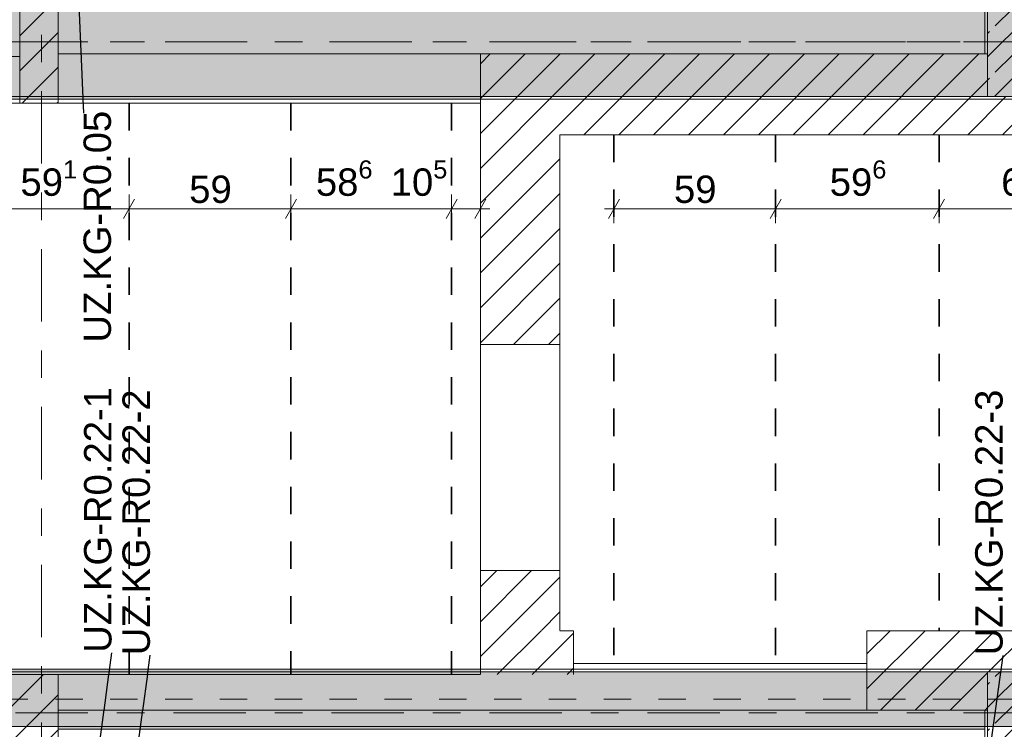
# Model space of a CAD drawing. Header units: metres. Extents: x -3.6 to 84.5, y -11 to 16.8.
# Tile 44 of 76: x 36.4 to 40, y 5.8 to 8.4. Entities that reach past the tile are written whole.
import ezdxf

# ---------------------------------------------------------------- set-up
doc = ezdxf.new("R2010")
doc.units = ezdxf.units.M
doc.header["$MEASUREMENT"] = 0
for name, pattern in [('Achse', [0.2, 0.1, -0.05, 0, -0.05]), ('Strichlinie doppelt', [0.546806, 0.264583, -0.105833, 0.070556, -0.105833]), ('Wipeout_Contour', [1, 0, -1])]:
    doc.linetypes.add(name, pattern=pattern)
for name, color, linetype in [('155 - Bemaßung_ Beschriftung.Ausbau - Deckenelemente', 7, 'Continuous'), ('451 - Universal.Achsen Raster', 7, 'Continuous'), ('605 - Struktur.Wand Innen', 7, 'Continuous'), ('607 - Struktur.Stütze', 7, 'Continuous'), ('608 - Struktur.Träger', 7, 'Continuous')]:
    doc.layers.add(name, color=color, linetype=linetype)
doc.styles.add('ERSTELLTER_STIL_2', font='txt')
doc.dimstyles.new('ERSTELLTER_STIL__1', dxfattribs={"dimtxt": 0.1, "dimasz": 0.0532, "dimexe": 0.18, "dimexo": 0.0625, "dimgap": 0, "dimtad": 1, "dimtih": 1, "dimtoh": 1, "dimzin": 0, "dimdsep": 46, "dimtxsty": 'ERSTELLTER_STIL_2', "dimblk": 'ARROWHEAD_2', "dimblk1": 'ARROWHEAD_2', "dimblk2": 'ARROWHEAD_2', "dimcen": 0.09, "dimse1": 1, "dimse2": 1, "dimclrd": 7, "dimclre": 7, "dimclrt": 7, "dimazin": 0, "dimtfac": 1, "dimtdec": 4, "dimtmove": 0, "dimatfit": 3, "dimfxl": 1, "dimtolj": 1, "dimtzin": 0, "dimarcsym": 0})
doc.dimstyles.new('ERSTELLTER_STIL__7', dxfattribs={"dimtxt": 0.18, "dimasz": 0.03648, "dimexe": 0.18, "dimexo": 0.0625, "dimgap": 0, "dimtad": 0, "dimtih": 1, "dimtoh": 1, "dimdec": 4, "dimzin": 0, "dimdsep": 46, "dimcen": 0.09, "dimadec": 0, "dimazin": 0, "dimtfac": 1, "dimtdec": 4, "dimtmove": 0, "dimatfit": 3, "dimldrblk": 'ARROWHEAD_11', "dimfxl": 1, "dimtolj": 1, "dimtzin": 0, "dimarcsym": 0})
pattern_1 = [(45, (0, 0), (-0.0636396, 0.0636396), [])]
pattern_2 = [(45, (0, 0), (-0.08485281, 0.08485281), []), (45, (-0.04243, 0.04243), (-0.08485281, 0.08485281), [0.09, -0.03])]
pattern_3 = [(45, (0, 0), (-0.01767767, 0.01767767), [0, -0.025])]

# ---------------------------------------------------------------- blocks, each defined once
blk = doc.blocks.new('*D102')
at = {"layer": '155 - Bemaßung_ Beschriftung.Ausbau - Deckenelemente', "color": 7, "linetype": 'Continuous', "lineweight": 5}
for p, q in [((38.6372, 7.725), (38.5968, 7.655)), ((38.617, 7.6375), (38.617, 7.7425)), ((39.2272, 7.725), (39.1868, 7.655)), ((39.207, 7.6375), (39.207, 7.7425)), ((38.5828, 7.69), (38.617, 7.69)), ((38.617, 7.69), (39.207, 7.69))]:
    blk.add_line(p, q, dxfattribs=at)
at = {"layer": '155 - Bemaßung_ Beschriftung.Ausbau - Deckenelemente', "color": 7, "lineweight": 5, "insert": (38.8361, 7.71), "char_height": 0.1, "attachment_point": 7, "style": 'ERSTELLTER_STIL_2'}
blk.add_mtext('\\A1;{\\pql;\\fArial|b0|i0|c0|p38;59}', dxfattribs=at)
blk = doc.blocks.new('ARROWHEAD_2')
at = {"color": 0, "linetype": 'Continuous', "lineweight": 0}
for p, q in [((0, 0), (-1, 0)), ((-0.378, -0.655), (0.378, 0.655))]:
    blk.add_line(p, q, dxfattribs=at)
blk = doc.blocks.new('*D103')
at = {"layer": '155 - Bemaßung_ Beschriftung.Ausbau - Deckenelemente', "color": 7, "linetype": 'Continuous', "lineweight": 5}
for p, q in [((39.2272, 7.725), (39.1868, 7.655)), ((39.207, 7.6375), (39.207, 7.7425)), ((39.8232, 7.725), (39.7828, 7.655)), ((39.803, 7.6375), (39.803, 7.7425)), ((39.207, 7.69), (39.803, 7.69))]:
    blk.add_line(p, q, dxfattribs=at)
at = {"layer": '155 - Bemaßung_ Beschriftung.Ausbau - Deckenelemente', "color": 7, "lineweight": 5, "insert": (39.4041, 7.7083), "char_height": 0.1, "attachment_point": 7, "style": 'ERSTELLTER_STIL_2'}
blk.add_mtext('\\A1;{\\pql;\\fArial|b0|i0|c0|p38;59\\fArial|b0|i0|c0|p38;\\A1{\\H.66x;\\S6^  ;}}', dxfattribs=at)
blk = doc.blocks.new('*D104')
at = {"layer": '155 - Bemaßung_ Beschriftung.Ausbau - Deckenelemente', "color": 7, "linetype": 'Continuous', "lineweight": 5}
for p, q in [((39.8232, 7.725), (39.7828, 7.655)), ((39.803, 7.6375), (39.803, 7.7425)), ((40.4782, 7.725), (40.4378, 7.655)), ((40.458, 7.6375), (40.458, 7.7425)), ((39.803, 7.69), (40.458, 7.69))]:
    blk.add_line(p, q, dxfattribs=at)
at = {"layer": '155 - Bemaßung_ Beschriftung.Ausbau - Deckenelemente', "color": 7, "lineweight": 5, "insert": (40.0296, 7.7083), "char_height": 0.1, "attachment_point": 7, "style": 'ERSTELLTER_STIL_2'}
blk.add_mtext('\\A1;{\\pql;\\fArial|b0|i0|c0|p38;65\\fArial|b0|i0|c0|p38;\\A1{\\H.66x;\\S5^  ;}}', dxfattribs=at)
blk = doc.blocks.new('*D138')
at = {"layer": '155 - Bemaßung_ Beschriftung.Ausbau - Deckenelemente', "color": 7, "linetype": 'Continuous', "lineweight": 5}
for p, q in [((36.1692, 4.525), (36.1288, 4.455)), ((36.149, 4.4375), (36.149, 4.5425)), ((36.3948, 4.455), (36.4352, 4.525)), ((36.415, 4.4375), (36.415, 4.5425)), ((36.149, 4.49), (36.415, 4.49)), ((36.415, 4.49), (36.4492, 4.49))]:
    blk.add_line(p, q, dxfattribs=at)
at = {"layer": '155 - Bemaßung_ Beschriftung.Ausbau - Deckenelemente', "color": 7, "lineweight": 5, "insert": (36.1811, 4.5083), "char_height": 0.1, "attachment_point": 7, "style": 'ERSTELLTER_STIL_2'}
blk.add_mtext('\\A1;{\\pql;\\fArial|b0|i0|c0|p38;26\\fArial|b0|i0|c0|p38;\\A1{\\H.66x;\\S6^  ;}}', dxfattribs=at)
blk = doc.blocks.new('*D229')
at = {"layer": '155 - Bemaßung_ Beschriftung.Ausbau - Deckenelemente', "color": 7, "linetype": 'Continuous', "lineweight": 5}
for p, q in [((36.2782, 7.725), (36.2378, 7.655)), ((36.258, 7.6375), (36.258, 7.7425)), ((36.8692, 7.725), (36.8288, 7.655)), ((36.849, 7.6375), (36.849, 7.7425)), ((36.258, 7.69), (36.849, 7.69))]:
    blk.add_line(p, q, dxfattribs=at)
at = {"layer": '155 - Bemaßung_ Beschriftung.Ausbau - Deckenelemente', "color": 7, "lineweight": 5, "insert": (36.4526, 7.7083), "char_height": 0.1, "attachment_point": 7, "style": 'ERSTELLTER_STIL_2'}
blk.add_mtext('\\A1;{\\pql;\\fArial|b0|i0|c0|p38;59\\fArial|b0|i0|c0|p38;\\A1{\\H.66x;\\S1^  ;}}', dxfattribs=at)
blk = doc.blocks.new('*D230')
at = {"layer": '155 - Bemaßung_ Beschriftung.Ausbau - Deckenelemente', "color": 7, "linetype": 'Continuous', "lineweight": 5}
for p, q in [((36.8692, 7.725), (36.8288, 7.655)), ((36.849, 7.6375), (36.849, 7.7425)), ((37.4592, 7.725), (37.4188, 7.655)), ((37.439, 7.6375), (37.439, 7.7425)), ((36.849, 7.69), (37.439, 7.69))]:
    blk.add_line(p, q, dxfattribs=at)
at = {"layer": '155 - Bemaßung_ Beschriftung.Ausbau - Deckenelemente', "color": 7, "lineweight": 5, "insert": (37.0681, 7.71), "char_height": 0.1, "attachment_point": 7, "style": 'ERSTELLTER_STIL_2'}
blk.add_mtext('\\A1;{\\pql;\\fArial|b0|i0|c0|p38;59}', dxfattribs=at)
blk = doc.blocks.new('*D231')
at = {"layer": '155 - Bemaßung_ Beschriftung.Ausbau - Deckenelemente', "color": 7, "linetype": 'Continuous', "lineweight": 5}
for p, q in [((37.4592, 7.725), (37.4188, 7.655)), ((37.439, 7.6375), (37.439, 7.7425)), ((38.0452, 7.725), (38.0048, 7.655)), ((38.025, 7.6375), (38.025, 7.7425)), ((37.439, 7.69), (38.025, 7.69))]:
    blk.add_line(p, q, dxfattribs=at)
at = {"layer": '155 - Bemaßung_ Beschriftung.Ausbau - Deckenelemente', "color": 7, "lineweight": 5, "char_height": 0.1, "attachment_point": 7, "style": 'ERSTELLTER_STIL_2'}
for s, insert in [('\\A1;{\\pql;\\fArial|b0|i0|c0|p38;58\\fArial|b0|i0|c0|p38;\\A1{\\H.66x;\\S6^  ;}}', (37.5301, 7.7083)), ('\\A1;{\\pql;\\fArial|b0|i0|c0|p38;10\\fArial|b0|i0|c0|p38;\\A1{\\H.66x;\\S5^  ;}}', (37.8029, 7.7083))]:
    blk.add_mtext(s, dxfattribs=dict(at, insert=insert))
blk = doc.blocks.new('*D232')
at = {"layer": '155 - Bemaßung_ Beschriftung.Ausbau - Deckenelemente', "color": 7, "linetype": 'Continuous', "lineweight": 5}
for p, q in [((38.0452, 7.725), (38.0048, 7.655)), ((38.025, 7.6375), (38.025, 7.7425)), ((38.1098, 7.655), (38.1502, 7.725)), ((38.13, 7.6375), (38.13, 7.7425)), ((38.025, 7.69), (38.13, 7.69)), ((38.13, 7.69), (38.1642, 7.69))]:
    blk.add_line(p, q, dxfattribs=at)
blk = doc.blocks.new('ARROWHEAD_11')
at = {"color": 0, "linetype": 'Continuous', "lineweight": 0}
blk.add_line((0, 0), (-1, 0), dxfattribs=at)
at = {"color": 0, "linetype": 'Continuous', "lineweight": 0, "const_width": 0.25, "flags": 128}
blk.add_lwpolyline([(-0.125, 0, 1), (0.125, 0, 1)], format="xyb", close=True, dxfattribs=at)

msp = doc.modelspace()

# ---------------------------------------------------------------- linework, layer by layer
at = {"layer": '605 - Struktur.Wand Innen', "color": 7, "linetype": 'Continuous', "lineweight": 18}
msp.add_line((36.45, 8.0755), (36.45, 8.2455), dxfattribs=at)
at = {"layer": '605 - Struktur.Wand Innen', "color": 7, "linetype": 'Continuous', "lineweight": 13, "flags": 128}
for points in [[(36.45, 8.2455), (33.09, 8.2455)], [(33.08, 8.0755), (36.45, 8.0755)]]:
    msp.add_lwpolyline(points, dxfattribs=at)
at = {"layer": '608 - Struktur.Träger', "color": 7, "linetype": 'Continuous', "lineweight": 5}
msp.add_line((39.97, 5.8), (39.97, 5.79), dxfattribs=at)

# ---------------------------------------------------------------- texts
at = {"layer": '155 - Bemaßung_ Beschriftung.Ausbau - Deckenelemente', "color": 1, "linetype": 'Continuous', "lineweight": 9, "char_height": 0.1, "attachment_point": 7, "rotation": 90, "style": 'ERSTELLTER_STIL_2'}
for s, insert in [('\\A1;{\\pql;\\fArial|b0|i0|c0|p38;UZ.KG-R0.22-1}', (36.7862, 6.0694)), ('\\A1;{\\pql;\\fArial|b0|i0|c0|p38;UZ.KG-R0.22-2}', (36.9262, 6.0603))]:
    msp.add_mtext(s, dxfattribs=dict(at, insert=insert))

# ---------------------------------------------------------------- wipeouts: each hides what was drawn before it
at = {"color": 254, "linetype": 'Wipeout_Contour', "lineweight": 0, "ltscale": 117.888226}
msp.add_wipeout([(38.42, 8.2555), (38.13, 8.2555), (38.13, 8.0755)], dxfattribs=at).dxf.layer = '605 - Struktur.Wand Innen'
at = {"color": 254, "linetype": 'Wipeout_Contour', "lineweight": 0, "ltscale": 155.145567}
msp.add_wipeout([(38.42, 6.37), (38.13, 6.37), (38.13, 6.15), (38.42, 6.15)], dxfattribs=at).dxf.layer = '605 - Struktur.Wand Innen'
at = {"color": 254, "linetype": 'Wipeout_Contour', "lineweight": 0, "ltscale": 241.517087}
msp.add_wipeout([(39.54, 6.15), (39.54, 5.86), (39.98, 5.86), (39.98, 6), (40.13, 6), (40.13, 6.15)], dxfattribs=at).dxf.layer = '605 - Struktur.Wand Innen'
at = {"color": 254, "linetype": 'Wipeout_Contour', "lineweight": 0, "ltscale": 151.315031}
msp.add_wipeout([(38.13, 5.99), (36.59, 5.99), (36.59, 5.86), (38.13, 5.86)], dxfattribs=at).dxf.layer = '605 - Struktur.Wand Innen'

# ---------------------------------------------------------------- next in the draw order: hatches: boundary and pattern name
at = {"layer": '605 - Struktur.Wand Innen', "linetype": 'Continuous', "lineweight": 0, "true_color": 0x000000}
h = msp.add_hatch(dxfattribs=at)
h.set_pattern_fill('MW_Ziegel_0001', color=18, style=0, pattern_type=2)
h.set_pattern_definition(pattern_1)
h.paths.add_polyline_path([(38.42, 8.2555), (38.13, 8.2555), (38.13, 8.0755)])
h = msp.add_hatch(dxfattribs=at)
h.set_pattern_fill('MW_Ziegel_0001', color=18, style=0, pattern_type=2)
h.set_pattern_definition(pattern_1)
h.paths.add_polyline_path([(38.42, 6.37), (38.13, 6.37), (38.13, 6.15), (38.42, 6.15)])
h = msp.add_hatch(dxfattribs=at)
h.set_pattern_fill('MW_Ziegel_0001', color=18, style=0, pattern_type=2)
h.set_pattern_definition(pattern_1)
h.paths.add_polyline_path([(39.54, 6.15), (39.54, 5.86), (39.98, 5.86), (39.98, 6), (40.13, 6), (40.13, 6.15)])
at = {"layer": '607 - Struktur.Stütze', "linetype": 'Continuous', "lineweight": 0, "true_color": 0x000000}
h = msp.add_hatch(dxfattribs=at)
h.set_pattern_fill('Beton__Stahlbeton_0001', color=18, style=0, pattern_type=2)
h.set_pattern_definition(pattern_2)
h.paths.add_polyline_path([(39.98, 5.2), (40.28, 5.2), (40.28, 6), (39.98, 6)])
h = msp.add_hatch(dxfattribs=at)
h.set_pattern_fill('Gips_0001', color=18, style=0, pattern_type=2)
h.set_pattern_definition(pattern_3)
h.paths.add_polyline_path([(39.97, 5.86), (39.97, 5.19), (39.98, 5.19), (39.98, 5.2), (39.98, 5.86)])

# ---------------------------------------------------------------- next in the draw order: linework, layer by layer
at = {"layer": '605 - Struktur.Wand Innen', "color": 7, "linetype": 'Continuous', "lineweight": 18}
for p, q in [((38.13, 6.37), (38.42, 6.37)), ((36.59, 5.86), (36.59, 5.99))]:
    msp.add_line(p, q, dxfattribs=at)
at = {"layer": '605 - Struktur.Wand Innen', "color": 7, "linetype": 'Continuous', "lineweight": 18, "flags": 128}
for points in [[(38.13, 6.37), (38.13, 6.15)], [(38.42, 6.15), (38.42, 6.37)], [(40.13, 6.15), (39.54, 6.15)], [(39.54, 6.15), (39.54, 5.86)], [(39.54, 5.86), (39.98, 5.86)]]:
    msp.add_lwpolyline(points, dxfattribs=at)
at = {"layer": '605 - Struktur.Wand Innen', "color": 7, "linetype": 'Continuous', "lineweight": 13, "flags": 128}
for points in [[(38.13, 5.99), (33.09, 5.99)], [(36.59, 5.86), (38.13, 5.86)]]:
    msp.add_lwpolyline(points, dxfattribs=at)
at = {"layer": '607 - Struktur.Stütze', "color": 7, "linetype": 'Continuous', "lineweight": 13, "flags": 128}
msp.add_lwpolyline([(39.98, 5.2), (40.28, 5.2), (40.28, 6), (39.98, 6)], close=True, dxfattribs=at)
at = {"layer": '607 - Struktur.Stütze', "color": 7, "linetype": 'Continuous', "lineweight": 5, "flags": 128}
msp.add_lwpolyline([(39.97, 5.86), (39.97, 5.19), (39.98, 5.19)], dxfattribs=at)

# ---------------------------------------------------------------- next in the draw order: texts
at = {"layer": '155 - Bemaßung_ Beschriftung.Ausbau - Deckenelemente', "color": 1, "linetype": 'Continuous', "lineweight": 9, "insert": (40.0362, 6.0597), "char_height": 0.1, "attachment_point": 7, "rotation": 90, "style": 'ERSTELLTER_STIL_2'}
msp.add_mtext('\\A1;{\\pql;\\fArial|b0|i0|c0|p38;UZ.KG-R0.22-3}', dxfattribs=at)

# ---------------------------------------------------------------- next in the draw order: leaders
at = {"layer": '155 - Bemaßung_ Beschriftung.Ausbau - Deckenelemente', "color": 1, "linetype": 'Continuous', "lineweight": 9, "annotation_type": 0, "has_hookline": 1, "hookline_direction": 0, "horizontal_direction": (0, 1, 0)}
for points, text_width in [([(36.66, 5.14), (36.7862, 6.0694)], 0.933), ([(36.8, 5.14), (36.9262, 6.0603)], 0.9512), ([(39.91, 5.14), (40.0362, 6.0597)], 0.9523)]:
    msp.add_leader(points, dimstyle='ERSTELLTER_STIL__7', dxfattribs=dict(at, text_width=text_width))

# ---------------------------------------------------------------- next in the draw order: wipeouts: each hides what was drawn before it
at = {"color": 254, "linetype": 'Wipeout_Contour', "lineweight": 0, "ltscale": 156.135327}
msp.add_wipeout([(38.42, 8.2555), (38.13, 8.0755), (38.13, 7.195), (38.42, 7.195)], dxfattribs=at).dxf.layer = '605 - Struktur.Wand Innen'
at = {"color": 254, "linetype": 'Wipeout_Contour', "lineweight": 0, "ltscale": 157.157283}
msp.add_wipeout([(38.13, 5.86), (39.54, 5.86), (39.54, 6.03), (38.13, 6.03)], dxfattribs=at).dxf.layer = '605 - Struktur.Wand Innen'
at = {"color": 254, "linetype": 'Wipeout_Contour', "lineweight": 0, "ltscale": 147.933367}
msp.add_wipeout([(36.59, 5.99), (36.415, 5.99), (36.415, 5.86), (36.59, 5.86)], dxfattribs=at).dxf.layer = '605 - Struktur.Wand Innen'

# ---------------------------------------------------------------- next in the draw order: hatches: boundary and pattern name
at = {"layer": '605 - Struktur.Wand Innen', "linetype": 'Continuous', "lineweight": 0, "true_color": 0x000000}
h = msp.add_hatch(dxfattribs=at)
h.set_pattern_fill('MW_Ziegel_0001', color=18, style=0, pattern_type=2)
h.set_pattern_definition(pattern_1)
h.paths.add_polyline_path([(38.42, 8.2555), (38.13, 8.0755), (38.13, 7.195), (38.42, 7.195)])
h = msp.add_hatch(dxfattribs=at)
h.set_pattern_fill('MW_Ziegel_0001', color=18, style=0, pattern_type=2)
h.set_pattern_definition(pattern_1)
h.paths.add_polyline_path([(36.59, 5.99), (36.415, 5.99), (36.415, 5.86), (36.59, 5.86)])

# ---------------------------------------------------------------- next in the draw order: linework, layer by layer
at = {"layer": '605 - Struktur.Wand Innen', "color": 7, "linetype": 'Continuous', "lineweight": 18}
for p, q in [((38.13, 8.0755), (38.13, 8.2555)), ((38.13, 7.195), (38.42, 7.195))]:
    msp.add_line(p, q, dxfattribs=at)
at = {"layer": '605 - Struktur.Wand Innen', "color": 7, "linetype": 'Continuous', "lineweight": 13}
for p, q in [((38.13, 7.195), (38.13, 6.37)), ((38.42, 6.37), (38.42, 7.195)), ((36.59, 5.99), (36.415, 5.99))]:
    msp.add_line(p, q, dxfattribs=at)
at = {"layer": '605 - Struktur.Wand Innen', "color": 7, "linetype": 'Continuous', "lineweight": 18, "flags": 128}
for points in [[(38.42, 8.2555), (38.13, 8.2555)], [(38.13, 8.0755), (38.13, 7.195)], [(38.42, 7.195), (38.42, 7.9605)]]:
    msp.add_lwpolyline(points, dxfattribs=at)
at = {"layer": '605 - Struktur.Wand Innen', "color": 7, "linetype": 'Continuous', "lineweight": 13, "flags": 128}
for points in [[(39.54, 6.03), (38.13, 6.03)], [(38.13, 6.03), (38.13, 5.99)], [(39.54, 5.86), (39.54, 6.03)], [(38.13, 5.86), (39.54, 5.86)]]:
    msp.add_lwpolyline(points, dxfattribs=at)
at = {"layer": '608 - Struktur.Träger', "color": 7, "linetype": 'Continuous', "lineweight": 5}
msp.add_line((39.54, 6.01), (39.54, 6), dxfattribs=at)
at = {"layer": '608 - Struktur.Träger', "color": 7, "linetype": 'Continuous', "lineweight": 13}
msp.add_line((43.87, 6), (39.54, 6), dxfattribs=at)
at = {"layer": '608 - Struktur.Träger', "color": 7, "linetype": 'Achse', "lineweight": 9}
msp.add_line((0.38, 5.9), (61.88, 5.9), dxfattribs=at)

# ---------------------------------------------------------------- next in the draw order: wipeouts: each hides what was drawn before it
at = {"color": 254, "linetype": 'Wipeout_Contour', "lineweight": 0, "ltscale": 152.973179}
msp.add_wipeout([(38.13, 8.2555), (36.59, 8.2555), (36.59, 8.0755), (38.13, 8.0755)], dxfattribs=at).dxf.layer = '605 - Struktur.Wand Innen'
at = {"color": 254, "linetype": 'Wipeout_Contour', "lineweight": 0, "ltscale": 331.849811}
msp.add_wipeout([(38.42, 8.2555), (38.42, 7.9605), (43.58, 7.9605), (43.58, 8.2555), (40.28, 8.2555), (40.28, 8.1), (39.98, 8.1), (39.98, 8.2555)], dxfattribs=at).dxf.layer = '605 - Struktur.Wand Innen'
at = {"color": 254, "linetype": 'Wipeout_Contour', "lineweight": 0, "ltscale": 155.123303}
msp.add_wipeout([(38.13, 6.15), (38.13, 5.99), (38.47, 5.99), (38.47, 6.15)], dxfattribs=at).dxf.layer = '605 - Struktur.Wand Innen'
at = {"color": 254, "linetype": 'Wipeout_Contour', "lineweight": 0, "ltscale": 146.958899}
msp.add_wipeout([(36.59, 0.7), (36.59, 5.86), (36.415, 5.86), (36.415, 0.7)], dxfattribs=at).dxf.layer = '605 - Struktur.Wand Innen'

# ---------------------------------------------------------------- next in the draw order: hatches: boundary and pattern name
at = {"layer": '605 - Struktur.Wand Innen', "linetype": 'Continuous', "lineweight": 0, "true_color": 0x000000}
h = msp.add_hatch(dxfattribs=at)
h.set_pattern_fill('MW_Ziegel_0001', color=18, style=0, pattern_type=2)
h.set_pattern_definition(pattern_1)
h.paths.add_polyline_path([(38.42, 8.2555), (38.42, 7.9605), (43.58, 7.9605), (43.58, 8.2555), (40.28, 8.2555), (40.28, 8.1), (39.98, 8.1), (39.98, 8.2555)])
h = msp.add_hatch(dxfattribs=at)
h.set_pattern_fill('MW_Ziegel_0001', color=18, style=0, pattern_type=2)
h.set_pattern_definition(pattern_1)
h.paths.add_polyline_path([(38.13, 6.15), (38.13, 5.99), (38.47, 5.99), (38.47, 6.15)])
h = msp.add_hatch(dxfattribs=at)
h.set_pattern_fill('MW_Ziegel_0001', color=18, style=0, pattern_type=2)
h.set_pattern_definition(pattern_1)
h.paths.add_polyline_path([(36.59, 0.7), (36.59, 5.86), (36.415, 5.86), (36.415, 0.7)])
at = {"layer": '607 - Struktur.Stütze', "linetype": 'Continuous', "lineweight": 0, "true_color": 0x000000}
h = msp.add_hatch(dxfattribs=at)
h.set_pattern_fill('Gips_0001', color=18, style=0, pattern_type=2)
h.set_pattern_definition(pattern_3)
h.paths.add_polyline_path([(40.05, 8.51), (39.97, 8.51), (39.97, 8.2555), (39.98, 8.2555), (39.98, 8.5), (40.05, 8.5)])
h = msp.add_hatch(dxfattribs=at)
h.set_pattern_fill('Beton__Stahlbeton_0001', color=18, style=0, pattern_type=2)
h.set_pattern_definition(pattern_2)
h.paths.add_polyline_path([(39.98, 8.1), (40.28, 8.1), (40.28, 8.5), (39.98, 8.5)])
at = {"layer": '608 - Struktur.Träger', "linetype": 'Continuous', "lineweight": 0, "true_color": 0x000000}
h = msp.add_hatch(dxfattribs=at)
h.set_pattern_fill('Beton__Stahlbeton_0001', color=18, style=0, pattern_type=2)
h.set_pattern_definition(pattern_2)
h.paths.add_polyline_path([(0.69, 6), (0.38, 6), (0.38, 5.8), (0.69, 5.8), (7.57, 5.8), (7.89, 5.8), (11.17, 5.8), (11.49, 5.8), (15.08, 5.8), (15.28, 5.8), (18.37, 5.8), (18.69, 5.8), (22.06, 5.8), (22.21, 5.8), (25.57, 5.8), (25.89, 5.8), (32.77, 5.8), (33.09, 5.8), (36.415, 5.8), (36.59, 5.8), (39.97, 5.8), (43.87, 5.8), (47.17, 5.8), (47.49, 5.8), (54.37, 5.8), (54.69, 5.8), (61.57, 5.8), (61.88, 5.8), (61.88, 6), (61.57, 6), (54.69, 6), (54.37, 6), (47.49, 6), (47.17, 6), (43.87, 6), (39.54, 6), (38.47, 6), (38.13, 6), (33.09, 6), (32.77, 6), (25.89, 6), (25.57, 6), (18.71, 6), (14.84, 6), (11.76, 6), (11.51, 6), (11.49, 6), (11.17, 6), (7.89, 6), (7.57, 6)])
h = msp.add_hatch(dxfattribs=at)
h.set_pattern_fill('Gips_0001', color=18, style=0, pattern_type=2)
h.set_pattern_definition(pattern_3)
h.paths.add_polyline_path([(38.13, 6.01), (33.09, 6.01), (33.09, 6), (38.13, 6)])
h = msp.add_hatch(dxfattribs=at)
h.set_pattern_fill('Gips_0001', color=18, style=0, pattern_type=2)
h.set_pattern_definition(pattern_3)
h.paths.add_polyline_path([(39.54, 6.01), (38.47, 6.01), (38.47, 6), (39.54, 6)])
h = msp.add_hatch(dxfattribs=at)
h.set_pattern_fill('Gips_0001', color=18, style=0, pattern_type=2)
h.set_pattern_definition(pattern_3)
h.paths.add_polyline_path([(36.59, 5.8), (36.59, 5.79), (39.97, 5.79), (39.97, 5.8)])

# ---------------------------------------------------------------- next in the draw order: linework, layer by layer
at = {"layer": '155 - Bemaßung_ Beschriftung.Ausbau - Deckenelemente', "color": 7, "linetype": 'Achse', "lineweight": 35}
for p, q in [((36.849, 8.0755), (36.849, 5.99)), ((37.439, 8.0755), (37.439, 5.99)), ((38.025, 8.0755), (38.025, 5.99)), ((38.617, 7.9605), (38.617, 6.03)), ((39.207, 7.9605), (39.207, 6.03)), ((39.803, 7.9605), (39.803, 6.15))]:
    msp.add_line(p, q, dxfattribs=at)
at = {"layer": '451 - Universal.Achsen Raster', "color": 160, "linetype": 'Strichlinie doppelt', "lineweight": 9, "true_color": 0x3232ff}
msp.add_line((64.935, 5.85), (-3.175, 5.85), dxfattribs=at)
at = {"layer": '605 - Struktur.Wand Innen', "color": 7, "linetype": 'Continuous', "lineweight": 18}
for p, q in [((38.13, 8.0755), (38.13, 8.2555)), ((36.59, 5.86), (36.59, 5.99))]:
    msp.add_line(p, q, dxfattribs=at)
at = {"layer": '605 - Struktur.Wand Innen', "color": 7, "linetype": 'Continuous', "lineweight": 13, "flags": 128}
for points in [[(38.13, 8.2555), (36.59, 8.2555)], [(36.59, 8.2555), (36.59, 8.0755)], [(36.59, 8.0755), (38.13, 8.0755)]]:
    msp.add_lwpolyline(points, dxfattribs=at)
at = {"layer": '605 - Struktur.Wand Innen', "color": 7, "linetype": 'Continuous', "lineweight": 18, "flags": 128}
for points in [[(39.98, 8.2555), (38.42, 8.2555)], [(38.42, 7.9605), (43.58, 7.9605)], [(38.13, 6.15), (38.13, 5.99)], [(38.42, 6.15), (38.47, 6.15)], [(38.47, 5.99), (38.47, 6.15)], [(36.59, 3.72), (36.59, 5.86)]]:
    msp.add_lwpolyline(points, dxfattribs=at)
at = {"layer": '607 - Struktur.Stütze', "color": 7, "linetype": 'Continuous', "lineweight": 5, "flags": 128}
msp.add_lwpolyline([(40.05, 8.51), (39.97, 8.51), (39.97, 8.2555)], dxfattribs=at)
at = {"layer": '607 - Struktur.Stütze', "color": 7, "linetype": 'Continuous', "lineweight": 13, "flags": 128}
msp.add_lwpolyline([(39.98, 8.1), (40.28, 8.1), (40.28, 8.5), (39.98, 8.5)], close=True, dxfattribs=at)
at = {"layer": '608 - Struktur.Träger', "color": 7, "linetype": 'Continuous', "lineweight": 5}
for p, q in [((38.13, 8.1), (38.13, 8.09)), ((38.13, 6.01), (33.09, 6.01)), ((38.13, 6.01), (38.13, 6)), ((38.47, 6.01), (38.47, 6)), ((39.54, 6.01), (38.47, 6.01)), ((36.59, 5.8), (36.59, 5.79)), ((39.97, 5.79), (36.59, 5.79))]:
    msp.add_line(p, q, dxfattribs=at)
at = {"layer": '608 - Struktur.Träger', "color": 7, "linetype": 'Continuous', "lineweight": 13}
for p, q in [((0.38, 6.01), (61.88, 6.01)), ((38.13, 6), (33.09, 6)), ((38.47, 6), (38.13, 6)), ((39.54, 6), (38.47, 6))]:
    msp.add_line(p, q, dxfattribs=at)
at = {"layer": '608 - Struktur.Träger', "color": 7, "linetype": 'Continuous', "lineweight": 13, "flags": 128}
msp.add_lwpolyline([(61.88, 5.8), (61.57, 5.8), (54.69, 5.8), (54.37, 5.8), (47.49, 5.8), (47.17, 5.8), (43.87, 5.8), (39.97, 5.8), (36.59, 5.8), (36.415, 5.8), (33.09, 5.8), (32.77, 5.8)], dxfattribs=at)

# ---------------------------------------------------------------- next in the draw order: texts
at = {"layer": '155 - Bemaßung_ Beschriftung.Ausbau - Deckenelemente', "color": 1, "linetype": 'Continuous', "lineweight": 9, "insert": (36.6828, 7.6249), "char_height": 0.1, "attachment_point": 2, "rotation": 90, "style": 'ERSTELLTER_STIL_2'}
msp.add_mtext('\\A1;{\\pqc;\\fArial|b0|i0|c0|p38;UZ.KG-R0.05}', dxfattribs=at)

# ---------------------------------------------------------------- next in the draw order: dimensions: what is measured, and where the dimension line sits
at = {"layer": '155 - Bemaßung_ Beschriftung.Ausbau - Deckenelemente', "color": 7, "linetype": 'Continuous', "lineweight": 5}
for base, p1, p2, picture, middle in [((38.025, 7.69), (37.439, 5.99), (38.025, 5.99), '*D231', (37.7414, 7.76)), ((39.803, 7.69), (39.207, 7.9605), (39.803, 7.9605), '*D103', (39.6154, 7.76)), ((40.4579889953, 7.6899822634), (39.8029889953, 7.9605), (40.4579889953, 7.9605), '*D104', (40.2408552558, 7.7599822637)), ((37.439, 7.69), (36.849, 8.0755), (37.439, 5.99), '*D230', (37.1443, 7.76)), ((38.129989, 7.689982), (38.02499, 5.99), (38.129989, 8.0755), '*D232', (38.014198, 7.759982)), ((39.207, 7.69), (38.617, 7.9605), (39.207, 7.9605), '*D102', (38.9123, 7.76)), ((36.415, 4.49), (36.149, 5.19), (36.415, 5.86), '*D138', (36.3924, 4.56))]:
    dim = msp.add_linear_dim(base=base, p1=p1, p2=p2, dimstyle='ERSTELLTER_STIL__1', dxfattribs=at)
    dim.commit()
    dim.dimension.update_dxf_attribs({"geometry": picture, "text_midpoint": middle, "dimtype": 160})

# ---------------------------------------------------------------- next in the draw order: leaders
at = {"layer": '155 - Bemaßung_ Beschriftung.Ausbau - Deckenelemente', "color": 1, "linetype": 'Continuous', "lineweight": 9, "annotation_type": 0, "has_hookline": 1, "hookline_direction": 1, "text_width": 0.8289, "horizontal_direction": (0, 1, 0)}
msp.add_leader([(36.66, 8.56), (36.6828, 8.0393)], dimstyle='ERSTELLTER_STIL__7', dxfattribs=at)

# ---------------------------------------------------------------- next in the draw order: wipeouts: each hides what was drawn before it
at = {"color": 254, "linetype": 'Wipeout_Contour', "lineweight": 0, "ltscale": 112.561004}
msp.add_wipeout([(36.45, 8.2455), (36.45, 8.0755), (36.59, 8.0755)], dxfattribs=at).dxf.layer = '605 - Struktur.Wand Innen'

# ---------------------------------------------------------------- next in the draw order: hatches: boundary and pattern name
at = {"layer": '605 - Struktur.Wand Innen', "linetype": 'Continuous', "lineweight": 0, "true_color": 0x000000}
h = msp.add_hatch(dxfattribs=at)
h.set_pattern_fill('MW_Ziegel_0001', color=18, style=0, pattern_type=2)
h.set_pattern_definition(pattern_1)
h.paths.add_polyline_path([(36.45, 8.2455), (36.45, 8.0755), (36.59, 8.0755)])

# ---------------------------------------------------------------- next in the draw order: wipeouts: each hides what was drawn before it
at = {"color": 254, "linetype": 'Wipeout_Contour', "lineweight": 0, "ltscale": 152.358345}
msp.add_wipeout([(36.59, 8.0755), (36.59, 13), (36.45, 13), (36.45, 8.2455)], dxfattribs=at).dxf.layer = '605 - Struktur.Wand Innen'

# ---------------------------------------------------------------- next in the draw order: hatches: boundary and pattern name
at = {"layer": '605 - Struktur.Wand Innen', "linetype": 'Continuous', "lineweight": 0, "true_color": 0x000000}
h = msp.add_hatch(dxfattribs=at)
h.set_pattern_fill('MW_Ziegel_0001', color=18, style=0, pattern_type=2)
h.set_pattern_definition(pattern_1)
h.paths.add_polyline_path([(36.59, 8.0755), (36.59, 13), (36.45, 13), (36.45, 8.2455)])
at = {"layer": '608 - Struktur.Träger', "linetype": 'Continuous', "lineweight": 0, "true_color": 0x000000}
h = msp.add_hatch(dxfattribs=at)
h.set_pattern_fill('Beton__Stahlbeton_0001', color=18, style=0, pattern_type=2)
h.set_pattern_definition(pattern_2)
h.paths.add_polyline_path([(0.69, 8.5), (0.38, 8.5), (0.38, 8.1), (0.69, 8.1), (7.57, 8.1), (7.89, 8.1), (11.17, 8.1), (11.76, 8.1), (14.77, 8.1), (18.71, 8.1), (25.57, 8.1), (25.89, 8.1), (32.77, 8.1), (33.09, 8.1), (38.13, 8.1), (43.87, 8.1), (47.17, 8.1), (47.49, 8.1), (50.77, 8.1), (51.09, 8.1), (54.37, 8.1), (54.69, 8.1), (61.57, 8.1), (61.88, 8.1), (61.88, 8.5), (61.57, 8.5), (54.69, 8.5), (54.37, 8.5), (51.09, 8.5), (50.77, 8.5), (47.49, 8.5), (47.17, 8.5), (43.88, 8.5), (43.6, 8.5), (40.29, 8.5), (39.97, 8.5), (36.59, 8.5), (36.45, 8.5), (33.09, 8.5), (32.77, 8.5), (30.75, 8.5), (30.62, 8.5), (29.395, 8.5), (29.265, 8.5), (25.89, 8.5), (25.57, 8.5), (22.345, 8.5), (21.645, 8.5), (18.69, 8.5), (18.37, 8.5), (15.29, 8.5), (14.77, 8.5), (11.49, 8.5), (11.17, 8.5), (7.89, 8.5), (7.57, 8.5)])
h = msp.add_hatch(dxfattribs=at)
h.set_pattern_fill('Gips_0001', color=18, style=0, pattern_type=2)
h.set_pattern_definition(pattern_3)
h.paths.add_polyline_path([(38.13, 8.1), (33.09, 8.1), (33.09, 8.09), (38.13, 8.09)])

# ---------------------------------------------------------------- next in the draw order: linework, layer by layer
at = {"layer": '451 - Universal.Achsen Raster', "color": 160, "linetype": 'Strichlinie doppelt', "lineweight": 9, "true_color": 0x3232ff}
for p, q in [((36.53, -10.585), (36.53, 16.355)), ((64.935, 8.3), (-3.175, 8.3))]:
    msp.add_line(p, q, dxfattribs=at)
at = {"layer": '605 - Struktur.Wand Innen', "color": 7, "linetype": 'Continuous', "lineweight": 18}
msp.add_line((36.45, 8.0755), (36.45, 8.2455), dxfattribs=at)
at = {"layer": '605 - Struktur.Wand Innen', "color": 7, "linetype": 'Continuous', "lineweight": 18, "flags": 128}
for points in [[(36.45, 13), (36.45, 8.2455)], [(36.59, 8.0755), (36.59, 13)], [(36.59, 8.0755), (36.45, 8.0755)]]:
    msp.add_lwpolyline(points, dxfattribs=at)
at = {"layer": '608 - Struktur.Träger', "color": 7, "linetype": 'Achse', "lineweight": 9}
msp.add_line((0.38, 8.3), (61.88, 8.3), dxfattribs=at)
at = {"layer": '608 - Struktur.Träger', "color": 7, "linetype": 'Continuous', "lineweight": 13}
msp.add_line((0.38, 8.09), (61.88, 8.09), dxfattribs=at)
at = {"layer": '608 - Struktur.Träger', "color": 7, "linetype": 'Continuous', "lineweight": 5}
msp.add_line((38.13, 8.09), (33.09, 8.09), dxfattribs=at)
at = {"layer": '608 - Struktur.Träger', "color": 7, "linetype": 'Continuous', "lineweight": 13, "flags": 128}
msp.add_lwpolyline([(61.88, 8.1), (61.57, 8.1), (54.69, 8.1), (54.37, 8.1), (51.09, 8.1), (50.77, 8.1), (47.49, 8.1), (47.17, 8.1), (43.87, 8.1), (38.13, 8.1), (33.09, 8.1), (32.77, 8.1), (25.89, 8.1), (25.57, 8.1), (18.71, 8.1), (14.77, 8.1), (11.76, 8.1), (11.17, 8.1), (7.89, 8.1), (7.57, 8.1), (0.69, 8.1), (0.38, 8.1)], dxfattribs=at)

# ---------------------------------------------------------------- next in the draw order: dimensions: what is measured, and where the dimension line sits
at = {"layer": '155 - Bemaßung_ Beschriftung.Ausbau - Deckenelemente', "color": 7, "linetype": 'Continuous', "lineweight": 5}
dim = msp.add_linear_dim(base=(36.849, 7.69), p1=(36.258, 8.0755), p2=(36.849, 8.0755), dimstyle='ERSTELLTER_STIL__1', dxfattribs=at)
dim.commit()
dim.dimension.update_dxf_attribs({"geometry": '*D229', "text_midpoint": (36.6639, 7.76), "dimtype": 160})

doc.saveas('drawing.dxf')
